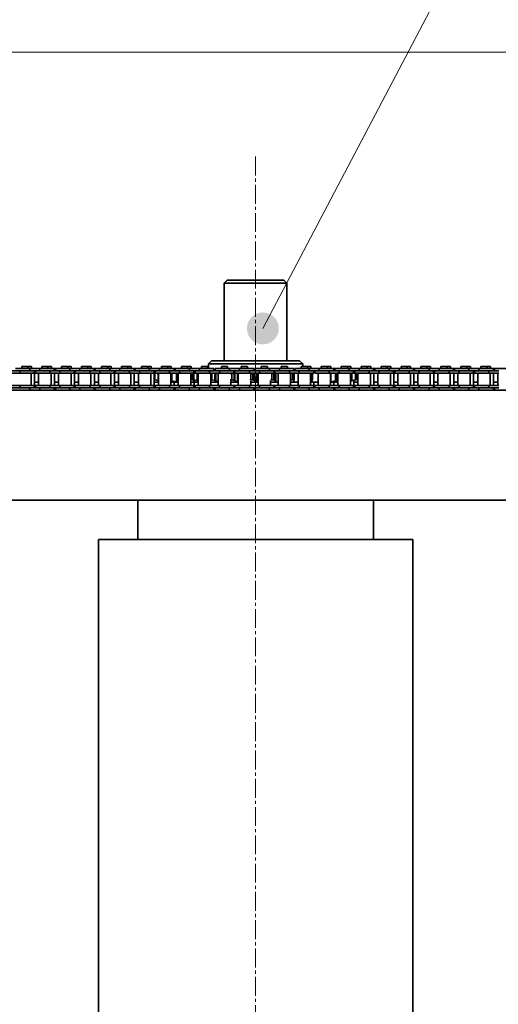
# Model space of a CAD drawing. Header units: millimetres. Extents: x 2945 to 26725, y -1082 to 16127.
# Tile 6 of 151: x 5185 to 5490, y 7361 to 7988. Entities that reach past the tile are written whole.
import ezdxf

# ---------------------------------------------------------------- set-up
doc = ezdxf.new("R2010")
doc.units = ezdxf.units.MM
doc.linetypes.add('点画线', pattern=[18, 12, -2, 2, -2])
doc.layers.get('0').update_dxf_attribs({"lineweight": 35})
for name, color, linetype, lineweight in [('中心线层', 1, '点画线', 18), ('几何体', 7, 'Continuous', 35), ('尺寸线层', 3, 'Continuous', 18), ('注释', 2, 'Continuous', 18)]:
    doc.layers.add(name, color=color, linetype=linetype, lineweight=lineweight)
doc.styles.add('标准', font='txt', dxfattribs={"width": 0.667})
doc.dimstyles.new('GB_尺寸', dxfattribs={"dimtxt": 3.5, "dimasz": 4, "dimexe": 2, "dimexo": 0, "dimtad": 1, "dimdsep": 46, "dimtxsty": '标准', "dimblk": '_CAXARROW', "dimcen": 0, "dimdle": 8, "dimazin": 2, "dimtfac": 0.707107, "dimtdec": 3, "dimtmove": 2, "dimatfit": 3, "dimfxl": 0, "dimfrac": 2, "dimtolj": 1, "dimarcsym": 0})

# ---------------------------------------------------------------- blocks, each defined once
blk = doc.blocks.new('*X112')
at = {"layer": '注释', "linetype": 'Continuous'}
h = blk.add_hatch(color=0, dxfattribs=at)
edge = h.paths.add_edge_path(flags=0)
edge.add_arc((-484.18, -922.44), 10.16, 0, 360)
at = {"layer": '注释', "color": 0, "linetype": 'Continuous'}
blk.add_line((-484.18, -922.44), (0, 0), dxfattribs=at)
blk = doc.blocks.new('*X160')
at = {"layer": '尺寸线层', "linetype": 'Continuous'}
for points in [[(4565.49, 7966.85), (4575.49, 7886.85), (4555.49, 7886.85)], [(4565.49, 4956.85), (4575.49, 5036.85), (4555.49, 5036.85)]]:
    blk.add_hatch(color=0, dxfattribs=at).paths.add_polyline_path(points, flags=0)
at = {"layer": '尺寸线层', "color": 0, "linetype": 'Continuous'}
for p, q in [((9590.25, 7966.85), (4525.49, 7966.85)), ((4565.49, 7966.85), (4565.49, 4956.85)), ((9680.25, 4956.85), (4525.49, 4956.85))]:
    blk.add_line(p, q, dxfattribs=at)
at = {"layer": '尺寸线层', "color": 0, "insert": (4518.37, 6461.85), "char_height": 70, "width": 255.1041, "attachment_point": 5, "rotation": 90, "line_spacing_factor": 1.15057, "style": '标准'}
blk.add_mtext('\\T1.1;3010', dxfattribs=at)
blk = doc.blocks.new('_CAXARROW')
blk.add_hatch(color=0).paths.add_polyline_path([(0, 0), (-1, 0.125), (-1, -0.125)], flags=0)

msp = doc.modelspace()

# ---------------------------------------------------------------- linework, layer by layer
at = {"layer": '中心线层'}
msp.add_line((5335.254, 7900.461), (5335.254, 5098.61), dxfattribs=at)
at = {"layer": '几何体'}
for p, q in [((5317.254, 7821.852), (5315.254, 7819.852)), ((5315.254, 7819.852), (5315.254, 7770.458)), ((5328.767, 7819.852), (5315.254, 7819.852)), ((5317.254, 7821.852), (5329.416, 7821.852)), ((5355.254, 7819.852), (5328.767, 7819.852)), ((5329.416, 7821.852), (5353.254, 7821.852)), ((5355.254, 7819.852), (5353.254, 7821.852)), ((5355.254, 7770.458), (5355.254, 7819.852)), ((5307.254, 7770.458), (5305.254, 7768.458)), ((5307.254, 7770.458), (5363.254, 7770.458)), ((5365.254, 7768.458), (5363.254, 7770.458)), ((5185.294, 7764.065), (5178.944, 7764.065)), ((5191.644, 7765.565), (5182.469, 7765.565)), ((5185.294, 7764.065), (5185.294, 7762.565)), ((5191.644, 7764.065), (5185.294, 7764.065)), ((5191.644, 7764.065), (5185.294, 7764.065)), ((5186.489, 7766.94), (5186.489, 7765.565)), ((5188.469, 7766.94), (5186.489, 7766.94)), ((5190.449, 7766.94), (5188.469, 7766.94)), ((5190.449, 7765.565), (5190.449, 7766.94)), ((5192.62, 7766.94), (5190.449, 7766.94)), ((5191.644, 7765.565), (5191.644, 7764.065)), ((5197.994, 7765.565), (5191.644, 7765.565)), ((5197.994, 7764.065), (5191.644, 7764.065)), ((5192.62, 7765.565), (5192.62, 7766.94)), ((5194.469, 7762.565), (5194.469, 7764.065)), ((5195.169, 7764.065), (5195.169, 7762.565)), ((5197.994, 7765.565), (5197.994, 7764.065)), ((5207.169, 7765.565), (5197.994, 7765.565)), ((5204.344, 7764.065), (5197.994, 7764.065)), ((5204.344, 7764.065), (5197.994, 7764.065)), ((5199.189, 7766.94), (5199.189, 7765.565)), ((5201.169, 7766.94), (5199.189, 7766.94)), ((5203.149, 7766.94), (5201.169, 7766.94)), ((5203.149, 7765.565), (5203.149, 7766.94)), ((5205.32, 7766.94), (5203.149, 7766.94)), ((5204.344, 7764.065), (5204.344, 7762.565)), ((5210.694, 7764.065), (5204.344, 7764.065)), ((5205.32, 7765.565), (5205.32, 7766.94)), ((5207.169, 7764.065), (5207.169, 7765.565)), ((5207.869, 7765.565), (5207.169, 7765.565)), ((5207.869, 7765.565), (5207.869, 7764.065)), ((5217.044, 7765.565), (5207.869, 7765.565)), ((5210.694, 7764.065), (5210.694, 7762.565)), ((5217.044, 7764.065), (5210.694, 7764.065)), ((5217.044, 7764.065), (5210.694, 7764.065)), ((5211.889, 7766.94), (5211.889, 7765.565)), ((5213.869, 7766.94), (5211.889, 7766.94)), ((5215.849, 7766.94), (5213.869, 7766.94)), ((5215.849, 7765.565), (5215.849, 7766.94)), ((5218.02, 7766.94), (5215.849, 7766.94)), ((5217.044, 7765.565), (5217.044, 7764.065)), ((5223.394, 7765.565), (5217.044, 7765.565)), ((5223.394, 7764.065), (5217.044, 7764.065)), ((5218.02, 7765.565), (5218.02, 7766.94)), ((5219.869, 7762.565), (5219.869, 7764.065)), ((5220.569, 7764.065), (5220.569, 7762.565)), ((5223.394, 7765.565), (5223.394, 7764.065)), ((5232.569, 7765.565), (5223.394, 7765.565)), ((5229.744, 7764.065), (5223.394, 7764.065)), ((5229.744, 7764.065), (5223.394, 7764.065)), ((5224.589, 7766.94), (5224.589, 7765.565)), ((5226.569, 7766.94), (5224.589, 7766.94)), ((5228.549, 7766.94), (5226.569, 7766.94)), ((5228.549, 7765.565), (5228.549, 7766.94)), ((5230.72, 7766.94), (5228.549, 7766.94)), ((5229.744, 7764.065), (5229.744, 7762.565)), ((5236.094, 7764.065), (5229.744, 7764.065)), ((5230.72, 7765.565), (5230.72, 7766.94)), ((5232.569, 7764.065), (5232.569, 7765.565)), ((5233.269, 7765.565), (5232.569, 7765.565)), ((5233.269, 7765.565), (5233.269, 7764.065)), ((5242.444, 7765.565), (5233.269, 7765.565)), ((5236.094, 7764.065), (5236.094, 7762.565)), ((5242.444, 7764.065), (5236.094, 7764.065)), ((5242.444, 7764.065), (5236.094, 7764.065)), ((5237.289, 7766.94), (5237.289, 7765.565)), ((5239.269, 7766.94), (5237.289, 7766.94)), ((5241.249, 7766.94), (5239.269, 7766.94)), ((5241.249, 7765.565), (5241.249, 7766.94)), ((5243.42, 7766.94), (5241.249, 7766.94)), ((5242.444, 7765.565), (5242.444, 7764.065)), ((5248.794, 7765.565), (5242.444, 7765.565)), ((5248.794, 7764.065), (5242.444, 7764.065)), ((5243.42, 7765.565), (5243.42, 7766.94)), ((5245.269, 7762.565), (5245.269, 7764.065)), ((5245.969, 7764.065), (5245.969, 7762.565)), ((5248.794, 7765.565), (5248.794, 7764.065)), ((5257.969, 7765.565), (5248.794, 7765.565)), ((5255.144, 7764.065), (5248.794, 7764.065)), ((5255.144, 7764.065), (5248.794, 7764.065)), ((5249.989, 7766.94), (5249.989, 7765.565)), ((5251.969, 7766.94), (5249.989, 7766.94)), ((5253.949, 7766.94), (5251.969, 7766.94)), ((5253.949, 7765.565), (5253.949, 7766.94)), ((5256.12, 7766.94), (5253.949, 7766.94)), ((5255.144, 7764.065), (5255.144, 7762.565)), ((5261.494, 7764.065), (5255.144, 7764.065)), ((5256.12, 7765.565), (5256.12, 7766.94)), ((5257.969, 7764.065), (5257.969, 7765.565)), ((5258.669, 7765.565), (5257.969, 7765.565)), ((5258.669, 7765.565), (5258.669, 7764.065)), ((5267.844, 7765.565), (5258.669, 7765.565)), ((5261.494, 7764.065), (5261.494, 7762.565)), ((5267.844, 7764.065), (5261.494, 7764.065)), ((5267.844, 7764.065), (5261.494, 7764.065)), ((5262.689, 7766.94), (5262.689, 7765.565)), ((5264.669, 7766.94), (5262.689, 7766.94)), ((5266.649, 7766.94), (5264.669, 7766.94)), ((5266.649, 7765.565), (5266.649, 7766.94)), ((5268.82, 7766.94), (5266.649, 7766.94)), ((5267.844, 7765.565), (5267.844, 7764.065)), ((5274.194, 7765.565), (5267.844, 7765.565)), ((5274.194, 7764.065), (5267.844, 7764.065)), ((5268.82, 7765.565), (5268.82, 7766.94)), ((5270.669, 7762.565), (5270.669, 7764.065)), ((5271.369, 7764.065), (5271.369, 7762.565)), ((5274.194, 7765.565), (5274.194, 7764.065)), ((5283.369, 7765.565), (5274.194, 7765.565)), ((5280.544, 7764.065), (5274.194, 7764.065)), ((5280.544, 7764.065), (5274.194, 7764.065)), ((5275.389, 7766.94), (5275.389, 7765.565)), ((5277.369, 7766.94), (5275.389, 7766.94)), ((5279.349, 7766.94), (5277.369, 7766.94)), ((5279.349, 7765.565), (5279.349, 7766.94)), ((5281.52, 7766.94), (5279.349, 7766.94)), ((5280.544, 7764.065), (5280.544, 7762.565)), ((5286.894, 7764.065), (5280.544, 7764.065)), ((5281.52, 7765.565), (5281.52, 7766.94)), ((5283.369, 7764.065), (5283.369, 7765.565)), ((5284.069, 7765.565), (5283.369, 7765.565)), ((5284.069, 7765.565), (5284.069, 7764.065)), ((5293.244, 7765.565), (5284.069, 7765.565)), ((5286.894, 7764.065), (5286.894, 7762.565)), ((5293.244, 7764.065), (5286.894, 7764.065)), ((5293.244, 7764.065), (5286.894, 7764.065)), ((5288.089, 7766.94), (5288.089, 7765.565)), ((5290.069, 7766.94), (5288.089, 7766.94)), ((5292.049, 7766.94), (5290.069, 7766.94)), ((5292.049, 7765.565), (5292.049, 7766.94)), ((5294.22, 7766.94), (5292.049, 7766.94)), ((5293.244, 7765.565), (5293.244, 7764.065)), ((5299.594, 7765.565), (5293.244, 7765.565)), ((5299.594, 7764.065), (5293.244, 7764.065)), ((5294.22, 7765.565), (5294.22, 7766.94)), ((5296.069, 7762.565), (5296.069, 7764.065)), ((5296.069, 7763.215), (5296.136, 7763.253)), ((5296.136, 7763.253), (5296.897, 7763.911)), ((5296.769, 7764.065), (5296.769, 7762.565)), ((5299.594, 7765.565), (5299.594, 7764.065)), ((5308.769, 7765.565), (5299.594, 7765.565)), ((5305.944, 7764.065), (5299.594, 7764.065)), ((5305.944, 7764.065), (5299.594, 7764.065)), ((5300.789, 7766.94), (5300.789, 7765.565)), ((5302.769, 7766.94), (5300.789, 7766.94)), ((5304.749, 7766.94), (5302.769, 7766.94)), ((5304.749, 7765.565), (5304.749, 7766.94)), ((5305.254, 7766.94), (5304.749, 7766.94)), ((5305.254, 7768.458), (5305.254, 7765.565)), ((5365.254, 7768.458), (5305.254, 7768.458)), ((5305.944, 7764.065), (5305.944, 7762.565)), ((5312.294, 7764.065), (5305.944, 7764.065)), ((5308.769, 7764.065), (5308.769, 7765.565)), ((5309.469, 7765.565), (5309.469, 7764.065)), ((5318.644, 7765.565), (5309.469, 7765.565)), ((5312.294, 7764.065), (5312.294, 7762.565)), ((5318.644, 7764.065), (5312.294, 7764.065)), ((5318.644, 7764.065), (5312.294, 7764.065)), ((5313.489, 7766.94), (5313.489, 7765.565)), ((5315.469, 7766.94), (5313.489, 7766.94)), ((5317.449, 7766.94), (5315.469, 7766.94)), ((5317.449, 7765.565), (5317.449, 7766.94)), ((5318.644, 7765.565), (5318.644, 7764.065)), ((5324.994, 7765.565), (5318.644, 7765.565)), ((5324.994, 7764.065), (5318.644, 7764.065)), ((5321.469, 7762.565), (5321.469, 7764.065)), ((5322.071, 7763.253), (5321.578, 7762.99)), ((5322.071, 7763.253), (5322.071, 7757.664)), ((5322.169, 7764.065), (5322.169, 7762.565)), ((5324.994, 7765.565), (5324.994, 7764.065)), ((5334.169, 7765.565), (5324.994, 7765.565)), ((5331.344, 7764.065), (5324.994, 7764.065)), ((5331.344, 7764.065), (5324.994, 7764.065)), ((5326.189, 7766.94), (5326.189, 7765.565)), ((5328.169, 7766.94), (5326.189, 7766.94)), ((5330.149, 7766.94), (5328.169, 7766.94)), ((5330.149, 7765.565), (5330.149, 7766.94)), ((5331.344, 7764.065), (5331.344, 7762.565)), ((5337.694, 7764.065), (5331.344, 7764.065)), ((5334.169, 7764.065), (5334.169, 7765.565)), ((5334.869, 7765.565), (5334.869, 7764.065)), ((5344.044, 7765.565), (5334.869, 7765.565)), ((5337.694, 7764.065), (5337.694, 7762.565)), ((5344.044, 7764.065), (5337.694, 7764.065)), ((5344.044, 7764.065), (5337.694, 7764.065)), ((5338.889, 7766.94), (5338.889, 7765.565)), ((5340.869, 7766.94), (5338.889, 7766.94)), ((5342.849, 7766.94), (5340.869, 7766.94)), ((5342.849, 7765.565), (5342.849, 7766.94)), ((5344.044, 7765.565), (5344.044, 7764.065)), ((5350.394, 7765.565), (5344.044, 7765.565)), ((5350.394, 7764.065), (5344.044, 7764.065)), ((5346.869, 7763.072), (5346.869, 7764.065)), ((5347.488, 7763.253), (5347.43, 7762.99)), ((5347.488, 7763.253), (5347.488, 7757.664)), ((5347.569, 7764.065), (5347.569, 7762.565)), ((5350.394, 7765.565), (5350.394, 7764.065)), ((5359.569, 7765.565), (5350.394, 7765.565)), ((5356.744, 7764.065), (5350.394, 7764.065)), ((5356.744, 7764.065), (5350.394, 7764.065)), ((5351.589, 7766.94), (5351.589, 7765.565)), ((5353.569, 7766.94), (5351.589, 7766.94)), ((5355.549, 7766.94), (5353.569, 7766.94)), ((5355.549, 7765.565), (5355.549, 7766.94)), ((5356.744, 7764.065), (5356.744, 7762.565)), ((5363.094, 7764.065), (5356.744, 7764.065)), ((5359.569, 7764.065), (5359.569, 7765.565)), ((5360.269, 7765.565), (5360.269, 7764.065)), ((5369.444, 7765.565), (5360.269, 7765.565)), ((5363.094, 7764.065), (5363.094, 7762.565)), ((5369.444, 7764.065), (5363.094, 7764.065)), ((5369.444, 7764.065), (5363.094, 7764.065)), ((5364.289, 7766.94), (5364.289, 7765.565)), ((5366.269, 7766.94), (5364.289, 7766.94)), ((5365.254, 7766.94), (5365.254, 7768.458)), ((5368.249, 7766.94), (5366.269, 7766.94)), ((5368.249, 7765.565), (5368.249, 7766.94)), ((5370.42, 7766.94), (5368.249, 7766.94)), ((5369.444, 7765.565), (5369.444, 7764.065)), ((5375.794, 7765.565), (5369.444, 7765.565)), ((5375.794, 7764.065), (5369.444, 7764.065)), ((5370.42, 7765.565), (5370.42, 7766.94)), ((5372.269, 7762.565), (5372.269, 7764.065)), ((5372.969, 7764.065), (5372.969, 7762.565)), ((5375.794, 7765.565), (5375.794, 7764.065)), ((5384.969, 7765.565), (5375.794, 7765.565)), ((5382.144, 7764.065), (5375.794, 7764.065)), ((5382.144, 7764.065), (5375.794, 7764.065)), ((5376.989, 7766.94), (5376.989, 7765.565)), ((5378.969, 7766.94), (5376.989, 7766.94)), ((5380.949, 7766.94), (5378.969, 7766.94)), ((5380.949, 7765.565), (5380.949, 7766.94)), ((5383.12, 7766.94), (5380.949, 7766.94)), ((5382.144, 7764.065), (5382.144, 7762.565)), ((5388.494, 7764.065), (5382.144, 7764.065)), ((5383.12, 7765.565), (5383.12, 7766.94)), ((5384.969, 7764.065), (5384.969, 7765.565)), ((5385.669, 7765.565), (5384.969, 7765.565)), ((5385.669, 7765.565), (5385.669, 7764.065)), ((5394.844, 7765.565), (5385.669, 7765.565)), ((5388.494, 7764.065), (5388.494, 7762.565)), ((5394.844, 7764.065), (5388.494, 7764.065)), ((5389.689, 7766.94), (5389.689, 7765.565)), ((5391.669, 7766.94), (5389.689, 7766.94)), ((5393.649, 7766.94), (5391.669, 7766.94)), ((5393.649, 7765.565), (5393.649, 7766.94)), ((5395.82, 7766.94), (5393.649, 7766.94)), ((5394.844, 7765.565), (5394.844, 7764.065)), ((5401.194, 7765.565), (5394.844, 7765.565)), ((5401.194, 7764.065), (5394.844, 7764.065)), ((5395.82, 7765.565), (5395.82, 7766.94)), ((5397.669, 7762.565), (5397.669, 7764.065)), ((5398.369, 7764.065), (5398.369, 7762.565)), ((5401.194, 7765.565), (5401.194, 7764.065)), ((5410.369, 7765.565), (5401.194, 7765.565)), ((5407.544, 7764.065), (5401.194, 7764.065)), ((5407.544, 7764.065), (5401.194, 7764.065)), ((5402.389, 7766.94), (5402.389, 7765.565)), ((5404.369, 7766.94), (5402.389, 7766.94)), ((5406.349, 7766.94), (5404.369, 7766.94)), ((5406.349, 7765.565), (5406.349, 7766.94)), ((5408.52, 7766.94), (5406.349, 7766.94)), ((5407.544, 7764.065), (5407.544, 7762.565)), ((5413.894, 7764.065), (5407.544, 7764.065)), ((5408.52, 7765.565), (5408.52, 7766.94)), ((5410.369, 7764.065), (5410.369, 7765.565)), ((5411.069, 7765.565), (5410.369, 7765.565)), ((5411.069, 7765.565), (5411.069, 7764.065)), ((5420.244, 7765.565), (5411.069, 7765.565)), ((5413.894, 7764.065), (5413.894, 7762.565)), ((5420.244, 7764.065), (5413.894, 7764.065)), ((5420.244, 7764.065), (5413.894, 7764.065)), ((5415.089, 7766.94), (5415.089, 7765.565)), ((5417.069, 7766.94), (5415.089, 7766.94)), ((5419.049, 7766.94), (5417.069, 7766.94)), ((5419.049, 7765.565), (5419.049, 7766.94)), ((5421.22, 7766.94), (5419.049, 7766.94)), ((5420.244, 7765.565), (5420.244, 7764.065)), ((5426.594, 7765.565), (5420.244, 7765.565)), ((5426.594, 7764.065), (5420.244, 7764.065)), ((5421.22, 7765.565), (5421.22, 7766.94)), ((5423.069, 7762.565), (5423.069, 7764.065)), ((5423.769, 7764.065), (5423.769, 7762.565)), ((5426.594, 7765.565), (5426.594, 7764.065)), ((5435.769, 7765.565), (5426.594, 7765.565)), ((5432.944, 7764.065), (5426.594, 7764.065)), ((5432.944, 7764.065), (5426.594, 7764.065)), ((5427.789, 7766.94), (5427.789, 7765.565)), ((5429.769, 7766.94), (5427.789, 7766.94)), ((5431.749, 7766.94), (5429.769, 7766.94)), ((5431.749, 7765.565), (5431.749, 7766.94)), ((5433.92, 7766.94), (5431.749, 7766.94)), ((5432.944, 7764.065), (5432.944, 7762.565)), ((5439.294, 7764.065), (5432.944, 7764.065)), ((5433.92, 7765.565), (5433.92, 7766.94)), ((5435.769, 7764.065), (5435.769, 7765.565)), ((5436.469, 7765.565), (5435.769, 7765.565)), ((5436.469, 7765.565), (5436.469, 7764.065)), ((5445.644, 7765.565), (5436.469, 7765.565)), ((5439.294, 7764.065), (5439.294, 7762.565)), ((5445.644, 7764.065), (5439.294, 7764.065)), ((5445.644, 7764.065), (5439.294, 7764.065)), ((5440.489, 7766.94), (5440.489, 7765.565)), ((5442.469, 7766.94), (5440.489, 7766.94)), ((5444.449, 7766.94), (5442.469, 7766.94)), ((5444.449, 7765.565), (5444.449, 7766.94)), ((5446.62, 7766.94), (5444.449, 7766.94)), ((5445.644, 7765.565), (5445.644, 7764.065)), ((5451.994, 7765.565), (5445.644, 7765.565)), ((5451.994, 7764.065), (5445.644, 7764.065)), ((5446.62, 7765.565), (5446.62, 7766.94)), ((5448.469, 7762.565), (5448.469, 7764.065)), ((5449.169, 7764.065), (5449.169, 7762.565)), ((5451.994, 7765.565), (5451.994, 7764.065)), ((5461.169, 7765.565), (5451.994, 7765.565)), ((5458.344, 7764.065), (5451.994, 7764.065)), ((5458.344, 7764.065), (5451.994, 7764.065)), ((5453.189, 7766.94), (5453.189, 7765.565)), ((5455.169, 7766.94), (5453.189, 7766.94)), ((5457.149, 7766.94), (5455.169, 7766.94)), ((5457.149, 7765.565), (5457.149, 7766.94)), ((5459.32, 7766.94), (5457.149, 7766.94)), ((5458.344, 7764.065), (5458.344, 7762.565)), ((5464.694, 7764.065), (5458.344, 7764.065)), ((5459.32, 7765.565), (5459.32, 7766.94)), ((5461.169, 7764.065), (5461.169, 7765.565)), ((5461.869, 7765.565), (5461.169, 7765.565)), ((5461.869, 7765.565), (5461.869, 7764.065)), ((5471.044, 7765.565), (5461.869, 7765.565)), ((5464.694, 7764.065), (5464.694, 7762.565)), ((5471.044, 7764.065), (5464.694, 7764.065)), ((5471.044, 7764.065), (5464.694, 7764.065)), ((5465.889, 7766.94), (5465.889, 7765.565)), ((5467.869, 7766.94), (5465.889, 7766.94)), ((5469.849, 7766.94), (5467.869, 7766.94)), ((5469.849, 7765.565), (5469.849, 7766.94)), ((5472.02, 7766.94), (5469.849, 7766.94)), ((5471.044, 7765.565), (5471.044, 7764.065)), ((5477.394, 7765.565), (5471.044, 7765.565)), ((5477.394, 7764.065), (5471.044, 7764.065)), ((5472.02, 7765.565), (5472.02, 7766.94)), ((5473.869, 7762.565), (5473.869, 7764.065)), ((5474.569, 7764.065), (5474.569, 7762.565)), ((5477.394, 7765.565), (5477.394, 7764.065)), ((5486.569, 7765.565), (5477.394, 7765.565)), ((5483.744, 7764.065), (5477.394, 7764.065)), ((5483.744, 7764.065), (5477.394, 7764.065)), ((5478.589, 7766.94), (5478.589, 7765.565)), ((5480.569, 7766.94), (5478.589, 7766.94)), ((5482.549, 7766.94), (5480.569, 7766.94)), ((5482.549, 7765.565), (5482.549, 7766.94)), ((5484.72, 7766.94), (5482.549, 7766.94)), ((5483.744, 7764.065), (5483.744, 7762.565)), ((5490.094, 7764.065), (5483.744, 7764.065)), ((5484.72, 7765.565), (5484.72, 7766.94)), ((5486.569, 7764.065), (5486.569, 7765.565)), ((5487.269, 7765.565), (5486.569, 7765.565)), ((5487.269, 7765.565), (5487.269, 7764.065)), ((5496.444, 7765.565), (5487.269, 7765.565)), ((5185.294, 7762.565), (5178.944, 7762.565)), ((5194.469, 7762.565), (5185.294, 7762.565)), ((5192.444, 7754.715), (5192.444, 7762.565)), ((5195.169, 7762.565), (5194.469, 7762.565)), ((5194.615, 7754.715), (5194.615, 7762.565)), ((5204.344, 7762.565), (5195.169, 7762.565)), ((5197.194, 7762.565), (5197.194, 7754.715)), ((5210.694, 7762.565), (5204.344, 7762.565)), ((5205.144, 7754.715), (5205.144, 7762.565)), ((5207.315, 7754.715), (5207.315, 7762.565)), ((5209.894, 7762.565), (5209.894, 7754.715)), ((5219.869, 7762.565), (5210.694, 7762.565)), ((5217.844, 7754.715), (5217.844, 7762.565)), ((5220.569, 7762.565), (5219.869, 7762.565)), ((5220.015, 7754.715), (5220.015, 7762.565)), ((5229.744, 7762.565), (5220.569, 7762.565)), ((5222.594, 7762.565), (5222.594, 7754.715)), ((5236.094, 7762.565), (5229.744, 7762.565)), ((5230.544, 7754.715), (5230.544, 7762.565)), ((5232.715, 7754.715), (5232.715, 7762.565)), ((5235.294, 7762.565), (5235.294, 7754.715)), ((5245.269, 7762.565), (5236.094, 7762.565)), ((5243.244, 7754.715), (5243.244, 7762.565)), ((5245.969, 7762.565), (5245.269, 7762.565)), ((5245.415, 7754.715), (5245.415, 7762.565)), ((5255.144, 7762.565), (5245.969, 7762.565)), ((5247.994, 7762.565), (5247.994, 7754.715)), ((5261.494, 7762.565), (5255.144, 7762.565)), ((5255.944, 7754.715), (5255.944, 7762.565)), ((5258.115, 7754.715), (5258.115, 7762.565)), ((5260.694, 7762.565), (5260.694, 7754.715)), ((5270.669, 7762.565), (5261.494, 7762.565)), ((5268.644, 7754.715), (5268.644, 7762.565)), ((5271.369, 7762.565), (5270.669, 7762.565)), ((5270.815, 7754.715), (5270.815, 7762.565)), ((5271.139, 7762.478), (5271.47, 7762.563)), ((5271.139, 7762.478), (5271.216, 7762.478)), ((5271.139, 7758.439), (5271.139, 7762.478)), ((5273.136, 7757.926), (5271.139, 7758.439)), ((5271.139, 7758.439), (5271.216, 7758.439)), ((5271.481, 7762.541), (5271.216, 7762.478)), ((5271.216, 7762.478), (5271.216, 7758.439)), ((5271.216, 7758.439), (5273.343, 7757.926)), ((5280.544, 7762.565), (5271.369, 7762.565)), ((5273.394, 7757.861), (5273.136, 7757.926)), ((5273.324, 7762.478), (5273.394, 7762.478)), ((5273.324, 7758.439), (5273.324, 7762.478)), ((5273.324, 7758.439), (5273.394, 7758.439)), ((5273.343, 7762.565), (5273.343, 7762.483)), ((5273.343, 7758.433), (5273.343, 7757.926)), ((5273.343, 7757.926), (5273.394, 7757.914)), ((5273.394, 7762.565), (5273.394, 7754.715)), ((5286.894, 7762.565), (5280.544, 7762.565)), ((5281.344, 7754.715), (5281.344, 7762.565)), ((5281.344, 7757.848), (5282.078, 7757.664)), ((5282.251, 7757.006), (5281.344, 7757.331)), ((5282.078, 7762.565), (5282.078, 7757.664)), ((5282.078, 7757.664), (5284.974, 7757.006)), ((5282.596, 7756.852), (5282.251, 7757.006)), ((5284.974, 7762.565), (5284.974, 7757.006)), ((5285.601, 7762.478), (5285.93, 7762.652)), ((5285.601, 7762.478), (5286.094, 7762.478)), ((5285.601, 7758.439), (5285.601, 7762.478)), ((5286.094, 7758.178), (5285.601, 7758.439)), ((5285.601, 7758.439), (5286.094, 7758.439)), ((5286.094, 7762.565), (5286.094, 7754.715)), ((5296.069, 7762.565), (5286.894, 7762.565)), ((5294.044, 7754.715), (5294.044, 7762.565)), ((5295.155, 7762.478), (5296.057, 7762.478)), ((5295.155, 7758.439), (5295.155, 7762.478)), ((5295.155, 7758.439), (5296.057, 7758.439)), ((5295.674, 7757.926), (5295.155, 7758.439)), ((5296.136, 7757.664), (5295.674, 7757.926)), ((5296.769, 7762.657), (5296.057, 7762.478)), ((5296.057, 7762.478), (5296.057, 7758.439)), ((5296.057, 7758.439), (5298.09, 7757.926)), ((5296.897, 7757.006), (5296.136, 7757.664)), ((5305.944, 7762.565), (5296.769, 7762.565)), ((5296.917, 7756.852), (5296.897, 7757.006)), ((5298.09, 7762.565), (5298.09, 7757.926)), ((5298.09, 7757.926), (5298.794, 7757.708)), ((5298.794, 7762.565), (5298.794, 7754.715)), ((5312.294, 7762.565), (5305.944, 7762.565)), ((5306.744, 7754.715), (5306.744, 7762.565)), ((5306.744, 7762.478), (5307.492, 7762.478)), ((5306.744, 7758.439), (5307.492, 7758.439)), ((5306.756, 7757.664), (5306.744, 7757.676)), ((5306.869, 7757.204), (5306.756, 7757.664)), ((5306.769, 7756.852), (5306.917, 7757.006)), ((5307.795, 7762.565), (5307.492, 7762.478)), ((5307.492, 7762.478), (5307.492, 7758.439)), ((5307.492, 7758.439), (5309.266, 7757.926)), ((5309.266, 7762.565), (5309.266, 7757.926)), ((5309.266, 7757.926), (5309.95, 7757.664)), ((5309.95, 7762.565), (5309.95, 7757.664)), ((5309.95, 7757.664), (5311.494, 7757.201)), ((5311.494, 7762.565), (5311.494, 7754.715)), ((5321.469, 7762.565), (5312.294, 7762.565)), ((5319.028, 7762.478), (5320.14, 7762.478)), ((5319.028, 7758.439), (5320.14, 7758.439)), ((5319.444, 7754.715), (5319.444, 7758.076)), ((5320.14, 7762.478), (5320.14, 7758.439)), ((5320.14, 7758.439), (5321.578, 7757.926)), ((5321.578, 7762.99), (5321.44, 7762.941)), ((5321.578, 7762.99), (5321.578, 7757.926)), ((5321.578, 7757.926), (5322.071, 7757.664)), ((5322.071, 7757.664), (5323.824, 7757.006)), ((5331.344, 7762.565), (5322.169, 7762.565)), ((5323.824, 7762.565), (5323.824, 7757.006)), ((5324.194, 7762.565), (5324.194, 7754.715)), ((5337.694, 7762.565), (5331.344, 7762.565)), ((5331.691, 7758.085), (5332.303, 7758.439)), ((5332.144, 7754.715), (5332.144, 7757.59)), ((5332.303, 7762.478), (5333.448, 7762.478)), ((5332.303, 7758.439), (5332.303, 7762.478)), ((5332.303, 7758.439), (5333.448, 7758.439)), ((5333.448, 7762.478), (5333.448, 7758.439)), ((5333.448, 7758.439), (5334.487, 7757.926)), ((5334.487, 7762.565), (5334.487, 7757.926)), ((5334.487, 7757.926), (5334.769, 7757.664)), ((5334.769, 7762.565), (5334.769, 7757.664)), ((5334.769, 7757.664), (5336, 7757.006)), ((5336, 7762.565), (5336, 7757.006)), ((5336.894, 7762.565), (5336.894, 7754.715)), ((5346.477, 7762.565), (5337.694, 7762.565)), ((5344.709, 7758.047), (5345.707, 7758.439)), ((5344.844, 7754.715), (5344.844, 7757.758)), ((5345.707, 7762.478), (5346.836, 7762.478)), ((5345.707, 7758.439), (5345.707, 7762.478)), ((5345.707, 7758.439), (5346.836, 7758.439)), ((5347.43, 7762.99), (5346.836, 7762.478)), ((5346.836, 7762.478), (5346.836, 7758.439)), ((5346.836, 7758.439), (5347.43, 7757.926)), ((5347.43, 7762.99), (5347.43, 7757.926)), ((5347.43, 7757.926), (5347.488, 7757.664)), ((5347.488, 7757.664), (5348.145, 7757.006)), ((5356.744, 7762.565), (5347.569, 7762.565)), ((5348.145, 7762.565), (5348.145, 7757.006)), ((5349.594, 7762.565), (5349.594, 7754.715)), ((5363.094, 7762.565), (5356.744, 7762.565)), ((5357.544, 7754.715), (5357.544, 7762.565)), ((5357.544, 7758.097), (5358.654, 7758.439)), ((5358.654, 7762.478), (5358.37, 7762.565)), ((5358.654, 7762.478), (5359.717, 7762.478)), ((5358.654, 7758.439), (5358.654, 7762.478)), ((5358.654, 7758.439), (5359.717, 7758.439)), ((5359.841, 7757.926), (5359.672, 7757.664)), ((5359.672, 7757.664), (5359.695, 7757.378)), ((5359.717, 7762.478), (5359.717, 7758.439)), ((5359.717, 7758.439), (5359.798, 7758.104)), ((5359.726, 7757.523), (5359.726, 7757.006)), ((5359.889, 7758.104), (5359.889, 7762.565)), ((5362.294, 7762.565), (5362.294, 7754.715)), ((5372.269, 7762.565), (5363.094, 7762.565)), ((5370.789, 7757.664), (5370.237, 7757.006)), ((5370.244, 7754.715), (5370.244, 7762.565)), ((5370.244, 7758.351), (5370.578, 7758.439)), ((5370.578, 7762.478), (5370.331, 7762.542)), ((5370.578, 7762.478), (5371.529, 7762.478)), ((5370.578, 7758.439), (5370.578, 7762.478)), ((5370.578, 7758.439), (5371.529, 7758.439)), ((5371.177, 7757.926), (5370.789, 7757.664)), ((5371.529, 7758.439), (5371.177, 7757.926)), ((5371.529, 7762.478), (5371.529, 7758.439)), ((5371.531, 7758.408), (5371.531, 7762.508)), ((5382.144, 7762.565), (5372.969, 7762.565)), ((5374.367, 7756.852), (5375.165, 7757.006)), ((5374.994, 7762.565), (5374.994, 7754.715)), ((5388.494, 7762.565), (5382.144, 7762.565)), ((5382.944, 7754.715), (5382.944, 7762.565)), ((5382.944, 7756.96), (5383.184, 7757.006)), ((5383.184, 7762.565), (5383.184, 7757.006)), ((5383.184, 7757.006), (5386.054, 7757.664)), ((5386.054, 7762.565), (5386.054, 7757.664)), ((5386.054, 7757.664), (5387.079, 7757.926)), ((5387.694, 7757.564), (5386.28, 7757.006)), ((5387.079, 7762.565), (5387.079, 7757.926)), ((5387.079, 7757.926), (5387.694, 7758.066)), ((5387.694, 7762.565), (5387.694, 7754.715)), ((5397.669, 7762.565), (5388.494, 7762.565)), ((5395.644, 7754.715), (5395.644, 7762.565)), ((5395.644, 7762.478), (5395.755, 7762.478)), ((5395.644, 7758.439), (5395.755, 7758.439)), ((5395.644, 7757.701), (5396.571, 7757.926)), ((5395.992, 7757.664), (5395.644, 7757.572)), ((5395.644, 7757.489), (5396.334, 7757.664)), ((5395.755, 7762.478), (5395.755, 7758.439)), ((5397.005, 7757.926), (5395.992, 7757.664)), ((5396.334, 7757.664), (5397.373, 7757.926)), ((5396.334, 7757.752), (5396.334, 7757.664)), ((5396.571, 7762.565), (5396.571, 7757.926)), ((5396.571, 7757.926), (5398.753, 7758.439)), ((5398.915, 7758.439), (5397.005, 7757.926)), ((5397.373, 7757.926), (5399.37, 7758.439)), ((5398.753, 7762.478), (5397.527, 7762.765)), ((5397.545, 7762.845), (5398.915, 7762.478)), ((5398.369, 7762.735), (5397.669, 7762.914)), ((5397.815, 7754.715), (5397.815, 7758.04)), ((5407.544, 7762.565), (5398.369, 7762.565)), ((5398.753, 7762.478), (5398.915, 7762.478)), ((5398.753, 7758.439), (5398.753, 7762.478)), ((5398.753, 7758.439), (5398.915, 7758.439)), ((5398.915, 7762.478), (5398.915, 7758.439)), ((5399.37, 7762.478), (5399.029, 7762.565)), ((5399.37, 7758.439), (5399.37, 7762.478)), ((5400.394, 7762.565), (5400.394, 7754.715)), ((5413.894, 7762.565), (5407.544, 7762.565)), ((5408.344, 7754.715), (5408.344, 7762.565)), ((5410.515, 7754.715), (5410.515, 7762.565)), ((5413.094, 7762.565), (5413.094, 7754.715)), ((5423.069, 7762.565), (5413.894, 7762.565)), ((5421.044, 7754.715), (5421.044, 7762.565)), ((5423.769, 7762.565), (5423.069, 7762.565)), ((5423.215, 7754.715), (5423.215, 7762.565)), ((5432.944, 7762.565), (5423.769, 7762.565)), ((5425.794, 7762.565), (5425.794, 7754.715)), ((5439.294, 7762.565), (5432.944, 7762.565)), ((5433.744, 7754.715), (5433.744, 7762.565)), ((5435.915, 7754.715), (5435.915, 7762.565)), ((5438.494, 7762.565), (5438.494, 7754.715)), ((5448.469, 7762.565), (5439.294, 7762.565)), ((5446.444, 7754.715), (5446.444, 7762.565)), ((5449.169, 7762.565), (5448.469, 7762.565)), ((5448.615, 7754.715), (5448.615, 7762.565)), ((5458.344, 7762.565), (5449.169, 7762.565)), ((5451.194, 7762.565), (5451.194, 7754.715)), ((5464.694, 7762.565), (5458.344, 7762.565)), ((5459.144, 7754.715), (5459.144, 7762.565)), ((5461.315, 7754.715), (5461.315, 7762.565)), ((5463.894, 7762.565), (5463.894, 7754.715)), ((5473.869, 7762.565), (5464.694, 7762.565)), ((5471.844, 7754.715), (5471.844, 7762.565)), ((5474.569, 7762.565), (5473.869, 7762.565)), ((5474.015, 7754.715), (5474.015, 7762.565)), ((5483.744, 7762.565), (5474.569, 7762.565)), ((5476.594, 7762.565), (5476.594, 7754.715)), ((5490.094, 7762.565), (5483.744, 7762.565)), ((5484.544, 7754.715), (5484.544, 7762.565)), ((5486.715, 7754.715), (5486.715, 7762.565)), ((5489.294, 7762.565), (5489.294, 7754.715)), ((8820.254, 7751.852), (4845.254, 7751.852)), ((5185.294, 7754.715), (5178.944, 7754.715)), ((5185.294, 7753.215), (5178.944, 7753.215)), ((5185.294, 7753.215), (5185.294, 7754.715)), ((5194.469, 7754.715), (5185.294, 7754.715)), ((5191.644, 7753.215), (5185.294, 7753.215)), ((5191.644, 7753.215), (5185.294, 7753.215)), ((5197.994, 7753.215), (5191.644, 7753.215)), ((5191.644, 7751.852), (5191.644, 7753.215)), ((5194.469, 7753.215), (5194.469, 7754.715)), ((5195.169, 7754.715), (5194.469, 7754.715)), ((5194.615, 7756.852), (5197.194, 7756.852)), ((5195.169, 7754.715), (5195.169, 7753.215)), ((5204.344, 7754.715), (5195.169, 7754.715)), ((5204.344, 7753.215), (5197.994, 7753.215)), ((5204.344, 7753.215), (5197.994, 7753.215)), ((5197.994, 7751.852), (5197.994, 7753.215)), ((5204.344, 7753.215), (5204.344, 7754.715)), ((5210.694, 7754.715), (5204.344, 7754.715)), ((5210.694, 7753.215), (5204.344, 7753.215)), ((5207.169, 7751.852), (5207.169, 7753.215)), ((5207.315, 7756.852), (5209.894, 7756.852)), ((5207.869, 7753.215), (5207.869, 7751.852)), ((5210.694, 7753.215), (5210.694, 7754.715)), ((5219.869, 7754.715), (5210.694, 7754.715)), ((5217.044, 7753.215), (5210.694, 7753.215)), ((5217.044, 7753.215), (5210.694, 7753.215)), ((5223.394, 7753.215), (5217.044, 7753.215)), ((5217.044, 7751.852), (5217.044, 7753.215)), ((5219.869, 7753.215), (5219.869, 7754.715)), ((5220.569, 7754.715), (5219.869, 7754.715)), ((5220.015, 7756.852), (5222.594, 7756.852)), ((5220.569, 7754.715), (5220.569, 7753.215)), ((5229.744, 7754.715), (5220.569, 7754.715)), ((5229.744, 7753.215), (5223.394, 7753.215)), ((5229.744, 7753.215), (5223.394, 7753.215)), ((5223.394, 7751.852), (5223.394, 7753.215)), ((5229.744, 7753.215), (5229.744, 7754.715)), ((5236.094, 7754.715), (5229.744, 7754.715)), ((5236.094, 7753.215), (5229.744, 7753.215)), ((5232.569, 7751.852), (5232.569, 7753.215)), ((5232.715, 7756.852), (5235.294, 7756.852)), ((5233.269, 7753.215), (5233.269, 7751.852)), ((5236.094, 7753.215), (5236.094, 7754.715)), ((5245.269, 7754.715), (5236.094, 7754.715)), ((5242.444, 7753.215), (5236.094, 7753.215)), ((5242.444, 7753.215), (5236.094, 7753.215)), ((5248.794, 7753.215), (5242.444, 7753.215)), ((5242.444, 7751.852), (5242.444, 7753.215)), ((5245.269, 7753.215), (5245.269, 7754.715)), ((5245.969, 7754.715), (5245.269, 7754.715)), ((5245.415, 7756.852), (5247.994, 7756.852)), ((5245.969, 7754.715), (5245.969, 7753.215)), ((5255.144, 7754.715), (5245.969, 7754.715)), ((5255.144, 7753.215), (5248.794, 7753.215)), ((5255.144, 7753.215), (5248.794, 7753.215)), ((5248.794, 7751.852), (5248.794, 7753.215)), ((5255.144, 7753.215), (5255.144, 7754.715)), ((5261.494, 7754.715), (5255.144, 7754.715)), ((5261.494, 7753.215), (5255.144, 7753.215)), ((5257.969, 7751.852), (5257.969, 7753.215)), ((5258.115, 7756.852), (5260.694, 7756.852)), ((5258.669, 7753.215), (5258.669, 7751.852)), ((5261.494, 7753.215), (5261.494, 7754.715)), ((5270.669, 7754.715), (5261.494, 7754.715)), ((5267.844, 7753.215), (5261.494, 7753.215)), ((5267.844, 7753.215), (5261.494, 7753.215)), ((5274.194, 7753.215), (5267.844, 7753.215)), ((5267.844, 7751.852), (5267.844, 7753.215)), ((5270.669, 7753.215), (5270.669, 7754.715)), ((5271.369, 7754.715), (5270.669, 7754.715)), ((5270.815, 7756.852), (5273.394, 7756.852)), ((5271.369, 7754.715), (5271.369, 7753.215)), ((5280.544, 7754.715), (5271.369, 7754.715)), ((5280.544, 7753.215), (5274.194, 7753.215)), ((5280.544, 7753.215), (5274.194, 7753.215)), ((5274.194, 7751.852), (5274.194, 7753.215)), ((5280.544, 7753.215), (5280.544, 7754.715)), ((5286.894, 7754.715), (5280.544, 7754.715)), ((5286.894, 7753.215), (5280.544, 7753.215)), ((5281.344, 7756.852), (5282.596, 7756.852)), ((5283.369, 7751.852), (5283.369, 7753.215)), ((5283.515, 7754.715), (5283.515, 7756.852)), ((5284.069, 7753.215), (5284.069, 7751.852)), ((5285.769, 7756.852), (5286.094, 7756.852)), ((5286.894, 7753.215), (5286.894, 7754.715)), ((5296.069, 7754.715), (5286.894, 7754.715)), ((5293.244, 7753.215), (5286.894, 7753.215)), ((5293.244, 7753.215), (5286.894, 7753.215)), ((5299.594, 7753.215), (5293.244, 7753.215)), ((5293.244, 7751.852), (5293.244, 7753.215)), ((5294.044, 7754.852), (5298.794, 7754.852)), ((5296.069, 7753.215), (5296.069, 7754.715)), ((5296.215, 7754.852), (5296.215, 7756.852)), ((5296.769, 7754.715), (5296.769, 7753.215)), ((5305.944, 7754.715), (5296.769, 7754.715)), ((5305.944, 7753.215), (5299.594, 7753.215)), ((5305.944, 7753.215), (5299.594, 7753.215)), ((5299.594, 7751.852), (5299.594, 7753.215)), ((5305.944, 7753.215), (5305.944, 7754.715)), ((5312.294, 7754.715), (5305.944, 7754.715)), ((5312.294, 7753.215), (5305.944, 7753.215)), ((5306.744, 7756.852), (5306.769, 7756.852)), ((5306.744, 7754.852), (5311.494, 7754.852)), ((5308.769, 7751.852), (5308.769, 7753.215)), ((5309.469, 7753.215), (5309.469, 7751.852)), ((5312.294, 7753.215), (5312.294, 7754.715)), ((5321.469, 7754.715), (5312.294, 7754.715)), ((5318.644, 7753.215), (5312.294, 7753.215)), ((5318.644, 7753.215), (5312.294, 7753.215)), ((5324.994, 7753.215), (5318.644, 7753.215)), ((5318.644, 7751.852), (5318.644, 7753.215)), ((5319.444, 7754.852), (5324.194, 7754.852)), ((5321.469, 7753.215), (5321.469, 7754.715)), ((5322.169, 7754.715), (5322.169, 7753.215)), ((5331.344, 7754.715), (5322.169, 7754.715)), ((5331.344, 7753.215), (5324.994, 7753.215)), ((5331.344, 7753.215), (5324.994, 7753.215)), ((5324.994, 7751.852), (5324.994, 7753.215)), ((5331.344, 7753.215), (5331.344, 7754.715)), ((5337.694, 7754.715), (5331.344, 7754.715)), ((5337.694, 7753.215), (5331.344, 7753.215)), ((5332.144, 7754.852), (5335.254, 7754.852)), ((5334.169, 7751.852), (5334.169, 7753.215)), ((5334.869, 7753.215), (5334.869, 7751.852)), ((5335.254, 7754.852), (5336.894, 7754.852)), ((5336.505, 7756.852), (5336.894, 7756.852)), ((5337.694, 7753.215), (5337.694, 7754.715)), ((5346.869, 7754.715), (5337.694, 7754.715)), ((5344.044, 7753.215), (5337.694, 7753.215)), ((5344.044, 7753.215), (5337.694, 7753.215)), ((5350.394, 7753.215), (5344.044, 7753.215)), ((5344.044, 7751.852), (5344.044, 7753.215)), ((5344.844, 7754.852), (5349.594, 7754.852)), ((5346.869, 7753.215), (5346.869, 7754.715)), ((5347.569, 7754.715), (5347.569, 7753.215)), ((5356.744, 7754.715), (5347.569, 7754.715)), ((5348.508, 7756.852), (5349.594, 7756.852)), ((5356.744, 7753.215), (5350.394, 7753.215)), ((5356.744, 7753.215), (5350.394, 7753.215)), ((5350.394, 7751.852), (5350.394, 7753.215)), ((5356.744, 7753.215), (5356.744, 7754.715)), ((5363.094, 7754.715), (5356.744, 7754.715)), ((5363.094, 7753.215), (5356.744, 7753.215)), ((5357.544, 7754.852), (5362.294, 7754.852)), ((5359.569, 7751.852), (5359.569, 7753.215)), ((5359.932, 7756.852), (5362.294, 7756.852)), ((5360.269, 7753.215), (5360.269, 7751.852)), ((5363.094, 7753.215), (5363.094, 7754.715)), ((5372.269, 7754.715), (5363.094, 7754.715)), ((5369.444, 7753.215), (5363.094, 7753.215)), ((5369.444, 7753.215), (5363.094, 7753.215)), ((5375.794, 7753.215), (5369.444, 7753.215)), ((5369.444, 7751.852), (5369.444, 7753.215)), ((5370.244, 7754.852), (5374.994, 7754.852)), ((5372.269, 7753.215), (5372.269, 7754.715)), ((5372.415, 7754.852), (5372.415, 7756.852)), ((5372.969, 7754.715), (5372.969, 7753.215)), ((5382.144, 7754.715), (5372.969, 7754.715)), ((5382.144, 7753.215), (5375.794, 7753.215)), ((5382.144, 7753.215), (5375.794, 7753.215)), ((5375.794, 7751.852), (5375.794, 7753.215)), ((5382.144, 7753.215), (5382.144, 7754.715)), ((5388.494, 7754.715), (5382.144, 7754.715)), ((5388.494, 7753.215), (5382.144, 7753.215)), ((5384.969, 7751.852), (5384.969, 7753.215)), ((5385.254, 7751.852), (5384.969, 7752.137)), ((5385.115, 7754.715), (5385.115, 7756.852)), ((5385.669, 7753.215), (5385.669, 7751.852)), ((5385.99, 7756.852), (5387.694, 7756.852)), ((5388.494, 7753.215), (5388.494, 7754.715)), ((5397.669, 7754.715), (5388.494, 7754.715)), ((5394.844, 7753.215), (5388.494, 7753.215)), ((5401.194, 7753.215), (5394.844, 7753.215)), ((5394.844, 7751.852), (5394.844, 7753.215)), ((5397.669, 7753.215), (5397.669, 7754.715)), ((5398.369, 7754.715), (5397.669, 7754.715)), ((5397.815, 7756.852), (5400.394, 7756.852)), ((5398.369, 7754.715), (5398.369, 7753.215)), ((5407.544, 7754.715), (5398.369, 7754.715)), ((5407.544, 7753.215), (5401.194, 7753.215)), ((5407.544, 7753.215), (5401.194, 7753.215)), ((5401.194, 7751.852), (5401.194, 7753.215)), ((5407.544, 7753.215), (5407.544, 7754.715)), ((5413.894, 7754.715), (5407.544, 7754.715)), ((5413.894, 7753.215), (5407.544, 7753.215)), ((5410.369, 7751.852), (5410.369, 7753.215)), ((5410.515, 7756.852), (5413.094, 7756.852)), ((5411.069, 7753.215), (5411.069, 7751.852)), ((5413.894, 7753.215), (5413.894, 7754.715)), ((5423.069, 7754.715), (5413.894, 7754.715)), ((5420.244, 7753.215), (5413.894, 7753.215)), ((5420.244, 7753.215), (5413.894, 7753.215)), ((5426.594, 7753.215), (5420.244, 7753.215)), ((5420.244, 7751.852), (5420.244, 7753.215)), ((5423.069, 7753.215), (5423.069, 7754.715)), ((5423.769, 7754.715), (5423.069, 7754.715)), ((5423.215, 7756.852), (5425.794, 7756.852)), ((5423.769, 7754.715), (5423.769, 7753.215)), ((5432.944, 7754.715), (5423.769, 7754.715)), ((5432.944, 7753.215), (5426.594, 7753.215)), ((5432.944, 7753.215), (5426.594, 7753.215)), ((5426.594, 7751.852), (5426.594, 7753.215)), ((5432.944, 7753.215), (5432.944, 7754.715)), ((5439.294, 7754.715), (5432.944, 7754.715)), ((5439.294, 7753.215), (5432.944, 7753.215)), ((5435.769, 7751.852), (5435.769, 7753.215)), ((5435.915, 7756.852), (5438.494, 7756.852)), ((5436.469, 7753.215), (5436.469, 7751.852)), ((5439.294, 7753.215), (5439.294, 7754.715)), ((5448.469, 7754.715), (5439.294, 7754.715)), ((5445.644, 7753.215), (5439.294, 7753.215)), ((5445.644, 7753.215), (5439.294, 7753.215)), ((5451.994, 7753.215), (5445.644, 7753.215)), ((5445.644, 7751.852), (5445.644, 7753.215)), ((5448.469, 7753.215), (5448.469, 7754.715)), ((5449.169, 7754.715), (5448.469, 7754.715)), ((5448.615, 7756.852), (5451.194, 7756.852)), ((5449.169, 7754.715), (5449.169, 7753.215)), ((5458.344, 7754.715), (5449.169, 7754.715)), ((5458.344, 7753.215), (5451.994, 7753.215)), ((5458.344, 7753.215), (5451.994, 7753.215)), ((5451.994, 7751.852), (5451.994, 7753.215)), ((5458.344, 7753.215), (5458.344, 7754.715)), ((5464.694, 7754.715), (5458.344, 7754.715)), ((5464.694, 7753.215), (5458.344, 7753.215)), ((5461.169, 7751.852), (5461.169, 7753.215)), ((5461.315, 7756.852), (5463.894, 7756.852)), ((5461.869, 7753.215), (5461.869, 7751.852)), ((5464.694, 7753.215), (5464.694, 7754.715)), ((5473.869, 7754.715), (5464.694, 7754.715)), ((5471.044, 7753.215), (5464.694, 7753.215)), ((5471.044, 7753.215), (5464.694, 7753.215)), ((5477.394, 7753.215), (5471.044, 7753.215)), ((5471.044, 7751.852), (5471.044, 7753.215)), ((5473.869, 7753.215), (5473.869, 7754.715)), ((5474.569, 7754.715), (5473.869, 7754.715)), ((5474.015, 7756.852), (5476.594, 7756.852)), ((5474.569, 7754.715), (5474.569, 7753.215)), ((5483.744, 7754.715), (5474.569, 7754.715)), ((5483.744, 7753.215), (5477.394, 7753.215)), ((5483.744, 7753.215), (5477.394, 7753.215)), ((5477.394, 7751.852), (5477.394, 7753.215)), ((5483.744, 7753.215), (5483.744, 7754.715)), ((5490.094, 7754.715), (5483.744, 7754.715)), ((5490.094, 7753.215), (5483.744, 7753.215)), ((5486.569, 7751.852), (5486.569, 7753.215)), ((5486.715, 7756.852), (5489.294, 7756.852)), ((5487.269, 7753.215), (5487.269, 7751.852)), ((8820.254, 7681.852), (4845.254, 7681.852)), ((5260.254, 7681.852), (5260.254, 7656.852)), ((5410.254, 7656.852), (5410.254, 7681.852)), ((5235.254, 7656.852), (5235.254, 5256.852)), ((5435.254, 7656.852), (5235.254, 7656.852)), ((5435.254, 5256.852), (5435.254, 7656.852))]:
    msp.add_line(p, q, dxfattribs=at)
for points in [[(5394.86, 7764.065), (5394.246, 7764.065), (5392.823, 7764.065), (5391.328, 7764.065), (5389.854, 7764.065), (5388.494, 7764.065)], [(5282.596, 7756.852), (5282.954, 7756.852), (5283.323, 7756.852), (5283.703, 7756.852), (5284.095, 7756.852), (5284.497, 7756.852), (5284.91, 7756.852), (5285.334, 7756.852), (5285.769, 7756.852)], [(5294.044, 7756.852), (5294.503, 7756.852), (5295.141, 7756.852), (5295.707, 7756.852), (5296.181, 7756.852), (5296.548, 7756.852), (5296.796, 7756.852), (5296.917, 7756.852)], [(5296.917, 7756.852), (5297.557, 7756.852), (5298.205, 7756.852), (5298.794, 7756.852)], [(5306.769, 7756.852), (5307.511, 7756.852), (5308.259, 7756.852), (5309.012, 7756.852), (5309.772, 7756.852), (5310.537, 7756.852), (5311.307, 7756.852), (5311.494, 7756.852)], [(5319.444, 7756.852), (5319.493, 7756.852), (5320.311, 7756.852), (5321.133, 7756.852), (5321.957, 7756.852), (5322.785, 7756.852), (5323.615, 7756.852), (5324.194, 7756.852)], [(5332.144, 7756.852), (5332.263, 7756.852), (5333.111, 7756.852), (5333.959, 7756.852), (5334.808, 7756.852), (5335.657, 7756.852), (5336.505, 7756.852)], [(5344.844, 7756.852), (5345.182, 7756.852), (5346.018, 7756.852), (5346.85, 7756.852), (5347.681, 7756.852), (5348.508, 7756.852)], [(5357.544, 7756.852), (5357.606, 7756.852), (5358.386, 7756.852), (5359.162, 7756.852), (5359.932, 7756.852)], [(5370.277, 7756.852), (5370.451, 7756.852), (5370.748, 7756.852), (5371.161, 7756.852), (5371.675, 7756.852), (5372.273, 7756.852), (5372.935, 7756.852), (5373.641, 7756.852), (5374.367, 7756.852)], [(5374.367, 7756.852), (5374.988, 7756.852), (5374.994, 7756.852)], [(5382.944, 7756.852), (5383.347, 7756.852), (5383.814, 7756.852), (5384.27, 7756.852), (5384.716, 7756.852), (5385.152, 7756.852), (5385.577, 7756.852), (5385.99, 7756.852)], [(5394.86, 7753.215), (5394.246, 7753.215), (5392.823, 7753.215), (5391.328, 7753.215), (5389.854, 7753.215), (5388.494, 7753.215)]]:
    msp.add_lwpolyline(points, dxfattribs=at)
for points, knots in [([(5284.974, 7757.006), (5284.987, 7757.003), (5285.254, 7756.948), (5285.518, 7756.899), (5285.769, 7756.852)], [0, 0, 0, 0, 0.03783495, 0.809827, 0.809827, 0.809827, 0.809827]), ([(5323.824, 7757.006), (5323.832, 7757.003), (5323.945, 7756.97), (5324.075, 7756.941), (5324.194, 7756.914)], [0, 0, 0, 0, 0.02996479, 0.38158216, 0.38158216, 0.38158216, 0.38158216]), ([(5336, 7757.006), (5336.007, 7757.003), (5336.154, 7756.948), (5336.334, 7756.899), (5336.505, 7756.852)], [0, 0, 0, 0, 0.02467298, 0.52810555, 0.52810555, 0.52810555, 0.52810555]), ([(5348.145, 7757.006), (5348.149, 7757.003), (5348.246, 7756.948), (5348.38, 7756.899), (5348.508, 7756.852)], [0, 0, 0, 0, 0.01847159, 0.39536981, 0.39536981, 0.39536981, 0.39536981]), ([(5359.726, 7757.006), (5359.728, 7757.003), (5359.771, 7756.948), (5359.853, 7756.899), (5359.932, 7756.852)], [0, 0, 0, 0, 0.01209504, 0.25888483, 0.25888483, 0.25888483, 0.25888483]), ([(5386.28, 7757.006), (5386.275, 7757.003), (5386.154, 7756.948), (5386.07, 7756.899), (5385.99, 7756.852)], [0, 0, 0, 0, 0.01536013, 0.32877137, 0.32877137, 0.32877137, 0.32877137])]:
    msp.add_open_spline(points, degree=3, knots=knots, dxfattribs=at)

# ---------------------------------------------------------------- block references
at = {"layer": '注释'}
msp.add_blockref('*X112', (5824.094, 8713.51), dxfattribs=at)

# ---------------------------------------------------------------- dimensions: what is measured, and where the dimension line sits
at = {"layer": '尺寸线层'}
dim = msp.add_linear_dim(base=(4565.488, 4956.852), p1=(9590.254, 7966.852), p2=(9680.254, 4956.852), angle=270, dimstyle='GB_尺寸', override={"dimscale": 20, "dimsah": 1, "dimtfill": 1, "dimtzin": 0}, dxfattribs=at)
dim.commit()
dim.dimension.update_dxf_attribs({"geometry": '*X160', "text_midpoint": (4518.366, 6461.852), "dimtype": 160})

doc.saveas('drawing.dxf')
